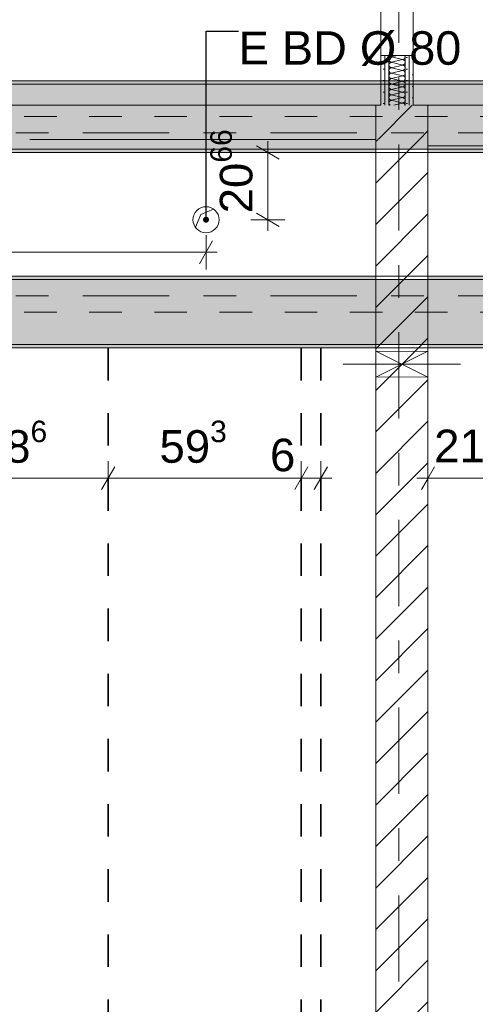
# Model space of a CAD drawing. Header units: metres. Extents: x -3.6 to 84.5, y -11 to 16.8.
# Tile 53 of 225: x 13.8 to 15.2, y 3.2 to 6.2. Entities that reach past the tile are written whole.
import ezdxf

# ---------------------------------------------------------------- set-up
doc = ezdxf.new("R2010")
doc.units = ezdxf.units.M
doc.header["$MEASUREMENT"] = 0
for name, pattern in [('Achse', [0.2, 0.1, -0.05, 0, -0.05]), ('Strichlinie doppelt', [0.546806, 0.264583, -0.105833, 0.070556, -0.105833]), ('Wipeout_Contour', [1, 0, -1])]:
    doc.linetypes.add(name, pattern=pattern)
for name, color, linetype in [('155 - Bemaßung_ Beschriftung.Ausbau - Deckenelemente', 7, 'Continuous'), ('451 - Universal.Achsen Raster', 7, 'Continuous'), ('605 - Struktur.Wand Innen', 7, 'Continuous'), ('608 - Struktur.Träger', 7, 'Continuous'), ('Abbruch_155 - Bemaßung_ Beschriftung.Ausbau - Deckenelemente', 7, 'Continuous'), ('Abbruch_605 - Struktur.Wand Innen', 7, 'Continuous'), ('Neubau_155 - Bemaßung_ Beschriftung.Ausbau - Deckenelemente', 7, 'Continuous'), ('Neubau_605 - Struktur.Wand Innen', 7, 'Continuous')]:
    doc.layers.add(name, color=color, linetype=linetype)
doc.styles.add('ERSTELLTER_STIL_2', font='txt')
doc.linetypes.add('Abbruch 1', pattern='A,0,[1,2022.0244.A_L5A-PL04.08_iB_Deckenelemente 1.OG1.Shx,S=0.001984,R=0,X=0,Y=0],-0.25,0', length=0.25)
doc.dimstyles.new('ERSTELLTER_STIL__1', dxfattribs={"dimtxt": 0.1, "dimasz": 0.0532, "dimexe": 0.18, "dimexo": 0.0625, "dimgap": 0, "dimtad": 1, "dimtih": 1, "dimtoh": 1, "dimzin": 0, "dimdsep": 46, "dimtxsty": 'ERSTELLTER_STIL_2', "dimblk": 'ARROWHEAD_2', "dimblk1": 'ARROWHEAD_2', "dimblk2": 'ARROWHEAD_2', "dimcen": 0.09, "dimse1": 1, "dimse2": 1, "dimclrd": 7, "dimclre": 7, "dimclrt": 7, "dimazin": 0, "dimtfac": 1, "dimtdec": 4, "dimtmove": 0, "dimatfit": 3, "dimfxl": 1, "dimtolj": 1, "dimtzin": 0, "dimarcsym": 0})
doc.dimstyles.new('ERSTELLTER_STIL__2', dxfattribs={"dimtxt": 0.1, "dimasz": 0.0532, "dimexe": 0.18, "dimexo": 0.0625, "dimgap": 0, "dimtad": 1, "dimtih": 1, "dimtoh": 1, "dimzin": 0, "dimdsep": 46, "dimtxsty": 'ERSTELLTER_STIL_2', "dimblk": 'ARROWHEAD_2', "dimblk1": 'ARROWHEAD_2', "dimblk2": 'ARROWHEAD_2', "dimcen": 0.09, "dimse1": 1, "dimse2": 1, "dimclrd": 7, "dimclre": 7, "dimclrt": 7, "dimazin": 0, "dimtfac": 1, "dimtdec": 4, "dimtmove": 2, "dimatfit": 3, "dimfxl": 1, "dimtolj": 1, "dimtzin": 0, "dimarcsym": 0})
doc.dimstyles.new('ERSTELLTER_STIL__3', dxfattribs={"dimtxt": 0.1, "dimasz": 0.0532, "dimexe": 0.18, "dimexo": 0.0625, "dimgap": 0, "dimtad": 1, "dimtih": 1, "dimtoh": 1, "dimzin": 0, "dimdsep": 46, "dimtxsty": 'ERSTELLTER_STIL_2', "dimblk": 'ARROWHEAD_2', "dimblk1": 'ARROWHEAD_2', "dimblk2": 'ARROWHEAD_2', "dimcen": 0.09, "dimse1": 1, "dimse2": 1, "dimclrd": 256, "dimclre": 256, "dimclrt": 256, "dimazin": 0, "dimtfac": 1, "dimtdec": 4, "dimtmove": 0, "dimatfit": 3, "dimfxl": 1, "dimtolj": 1, "dimtzin": 0, "dimarcsym": 0})
doc.dimstyles.new('ERSTELLTER_STIL__6', dxfattribs={"dimtxt": 0.1, "dimasz": 0.0532, "dimexe": 0.18, "dimexo": 0.0625, "dimgap": 0, "dimtad": 1, "dimzin": 0, "dimdsep": 46, "dimtxsty": 'ERSTELLTER_STIL_2', "dimblk": 'ARROWHEAD_2', "dimblk1": 'ARROWHEAD_2', "dimblk2": 'ARROWHEAD_2', "dimcen": 0.09, "dimse1": 1, "dimse2": 1, "dimclrd": 256, "dimclre": 256, "dimclrt": 256, "dimazin": 0, "dimtfac": 1, "dimtdec": 4, "dimtmove": 2, "dimatfit": 3, "dimfxl": 1, "dimtolj": 1, "dimtzin": 0, "dimarcsym": 0})
doc.dimstyles.new('ERSTELLTER_STIL__7', dxfattribs={"dimtxt": 0.18, "dimasz": 0.03648, "dimexe": 0.18, "dimexo": 0.0625, "dimgap": 0, "dimtad": 0, "dimtih": 1, "dimtoh": 1, "dimdec": 4, "dimzin": 0, "dimdsep": 46, "dimcen": 0.09, "dimadec": 0, "dimazin": 0, "dimtfac": 1, "dimtdec": 4, "dimtmove": 0, "dimatfit": 3, "dimldrblk": 'ARROWHEAD_11', "dimfxl": 1, "dimtolj": 1, "dimtzin": 0, "dimarcsym": 0})
pattern_1 = [(45, (0, 0), (-0.0636396, 0.0636396), [])]
pattern_2 = [(45, (0, 0), (-0.01767767, 0.01767767), [0, -0.025])]
pattern_3 = [(45, (0, 0), (-0.08485281, 0.08485281), []), (45, (-0.04243, 0.04243), (-0.08485281, 0.08485281), [0.09, -0.03])]

# ---------------------------------------------------------------- blocks, each defined once
blk = doc.blocks.new('*X5')
at = {"layer": '605 - Struktur.Wand Innen', "color": 7, "linetype": 'Continuous', "lineweight": 5}
for p, q in [((14.9001, 6.0766), (14.9, 6.075)), ((14.9, 6.075), (14.9001, 6.0734)), ((14.9006, 6.0782), (14.9001, 6.0766)), ((14.9014, 6.0796), (14.9006, 6.0782)), ((14.9011, 6.0875), (14.9014, 6.087)), ((14.9014, 6.087), (14.9024, 6.0858)), ((14.9024, 6.0809), (14.9014, 6.0796)), ((14.9024, 6.0858), (14.9037, 6.0847)), ((14.9037, 6.0819), (14.9024, 6.0809)), ((14.9037, 6.0847), (14.9051, 6.084)), ((14.9051, 6.0827), (14.9037, 6.0819)), ((14.9051, 6.084), (14.9067, 6.0835)), ((14.9067, 6.0832), (14.9051, 6.0827)), ((14.9067, 6.0835), (14.9083, 6.0833)), ((14.9083, 6.0833), (14.9067, 6.0832)), ((14.9083, 6.0833), (14.9249, 6.0875)), ((14.9083, 6.0833), (14.9416, 6.075)), ((14.9083, 6.0667), (14.9416, 6.075)), ((14.9416, 6.075), (14.9433, 6.0752)), ((14.9433, 6.0748), (14.9416, 6.075)), ((14.9433, 6.0752), (14.9448, 6.0756)), ((14.9448, 6.0744), (14.9433, 6.0748)), ((14.9448, 6.0756), (14.9463, 6.0764)), ((14.9463, 6.0764), (14.9475, 6.0774)), ((14.9475, 6.0774), (14.9486, 6.0787)), ((14.9486, 6.0787), (14.9493, 6.0801)), ((14.9493, 6.0865), (14.9488, 6.0875)), ((14.9498, 6.085), (14.9493, 6.0865)), ((14.9493, 6.0801), (14.9498, 6.0817)), ((14.95, 6.0833), (14.9498, 6.085)), ((14.9498, 6.0817), (14.95, 6.0833)), ((14.9001, 6.06), (14.9, 6.0583)), ((14.9, 6.0583), (14.9001, 6.0567)), ((14.9001, 6.0734), (14.9006, 6.0718)), ((14.9006, 6.0615), (14.9001, 6.06)), ((14.9001, 6.0567), (14.9006, 6.0551)), ((14.9006, 6.0449), (14.9001, 6.0433)), ((14.9006, 6.0718), (14.9014, 6.0704)), ((14.9014, 6.063), (14.9006, 6.0615)), ((14.9006, 6.0551), (14.9014, 6.0537)), ((14.9014, 6.0463), (14.9006, 6.0449)), ((14.9014, 6.0704), (14.9024, 6.0691)), ((14.9024, 6.0642), (14.9014, 6.063)), ((14.9014, 6.0537), (14.9024, 6.0524)), ((14.9024, 6.0476), (14.9014, 6.0463)), ((14.9024, 6.0691), (14.9037, 6.0681)), ((14.9037, 6.0653), (14.9024, 6.0642)), ((14.9024, 6.0524), (14.9037, 6.0514)), ((14.9037, 6.0486), (14.9024, 6.0476)), ((14.9037, 6.0681), (14.9051, 6.0673)), ((14.9051, 6.066), (14.9037, 6.0653)), ((14.9037, 6.0514), (14.9051, 6.0506)), ((14.9051, 6.0494), (14.9037, 6.0486)), ((14.9051, 6.0673), (14.9067, 6.0668)), ((14.9067, 6.0665), (14.9051, 6.066)), ((14.9051, 6.0506), (14.9067, 6.0502)), ((14.9067, 6.0498), (14.9051, 6.0494)), ((14.9067, 6.0668), (14.9083, 6.0667)), ((14.9083, 6.0667), (14.9067, 6.0665)), ((14.9067, 6.0502), (14.9083, 6.05)), ((14.9083, 6.05), (14.9067, 6.0498)), ((14.9083, 6.0667), (14.9416, 6.0583)), ((14.9083, 6.05), (14.9416, 6.0583)), ((14.9083, 6.05), (14.9416, 6.0417)), ((14.9416, 6.0583), (14.9433, 6.0585)), ((14.9433, 6.0582), (14.9416, 6.0583)), ((14.9433, 6.0585), (14.9448, 6.059)), ((14.9448, 6.0577), (14.9433, 6.0582)), ((14.9463, 6.0736), (14.9448, 6.0744)), ((14.9448, 6.059), (14.9463, 6.0597)), ((14.9463, 6.0569), (14.9448, 6.0577)), ((14.9475, 6.0726), (14.9463, 6.0736)), ((14.9463, 6.0597), (14.9475, 6.0608)), ((14.9475, 6.0559), (14.9463, 6.0569)), ((14.9486, 6.0713), (14.9475, 6.0726)), ((14.9475, 6.0608), (14.9486, 6.062)), ((14.9486, 6.0546), (14.9475, 6.0559)), ((14.9475, 6.0441), (14.9486, 6.0454)), ((14.9493, 6.0699), (14.9486, 6.0713)), ((14.9486, 6.062), (14.9493, 6.0635)), ((14.9493, 6.0532), (14.9486, 6.0546)), ((14.9486, 6.0454), (14.9493, 6.0468)), ((14.9498, 6.0683), (14.9493, 6.0699)), ((14.9493, 6.0635), (14.9498, 6.065)), ((14.9498, 6.0516), (14.9493, 6.0532)), ((14.9493, 6.0468), (14.9498, 6.0484)), ((14.95, 6.0667), (14.9498, 6.0683)), ((14.9498, 6.065), (14.95, 6.0667)), ((14.95, 6.05), (14.9498, 6.0516)), ((14.9498, 6.0484), (14.95, 6.05)), ((14.9001, 6.0433), (14.9, 6.0417)), ((14.9, 6.0417), (14.9001, 6.04)), ((14.9001, 6.0266), (14.9, 6.025)), ((14.9, 6.025), (14.9001, 6.0234)), ((14.9001, 6.04), (14.9006, 6.0385)), ((14.9006, 6.0282), (14.9001, 6.0266)), ((14.9001, 6.0234), (14.9006, 6.0218)), ((14.9006, 6.0385), (14.9014, 6.037)), ((14.9014, 6.0296), (14.9006, 6.0282)), ((14.9006, 6.0218), (14.9014, 6.0204)), ((14.9014, 6.037), (14.9024, 6.0358)), ((14.9024, 6.0309), (14.9014, 6.0296)), ((14.9014, 6.0204), (14.9024, 6.0191)), ((14.9024, 6.0142), (14.9014, 6.013)), ((14.9024, 6.0358), (14.9037, 6.0347)), ((14.9037, 6.0319), (14.9024, 6.0309)), ((14.9024, 6.0191), (14.9037, 6.0181)), ((14.9037, 6.0153), (14.9024, 6.0142)), ((14.9037, 6.0347), (14.9051, 6.034)), ((14.9051, 6.0327), (14.9037, 6.0319)), ((14.9037, 6.0181), (14.9051, 6.0173)), ((14.9051, 6.016), (14.9037, 6.0153)), ((14.9051, 6.034), (14.9067, 6.0335)), ((14.9067, 6.0332), (14.9051, 6.0327)), ((14.9051, 6.0173), (14.9067, 6.0168)), ((14.9067, 6.0165), (14.9051, 6.016)), ((14.9067, 6.0335), (14.9083, 6.0333)), ((14.9083, 6.0333), (14.9067, 6.0332)), ((14.9067, 6.0168), (14.9083, 6.0167)), ((14.9083, 6.0167), (14.9067, 6.0165)), ((14.9083, 6.0333), (14.9416, 6.0417)), ((14.9083, 6.0333), (14.9416, 6.025)), ((14.9083, 6.0167), (14.9416, 6.025)), ((14.9083, 6.0167), (14.9416, 6.0083)), ((14.9416, 6.0417), (14.9433, 6.0418)), ((14.9433, 6.0415), (14.9416, 6.0417)), ((14.9416, 6.025), (14.9433, 6.0252)), ((14.9433, 6.0248), (14.9416, 6.025)), ((14.9433, 6.0418), (14.9448, 6.0423)), ((14.9448, 6.041), (14.9433, 6.0415)), ((14.9433, 6.0252), (14.9448, 6.0256)), ((14.9448, 6.0244), (14.9433, 6.0248)), ((14.9448, 6.0423), (14.9463, 6.0431)), ((14.9463, 6.0403), (14.9448, 6.041)), ((14.9448, 6.0256), (14.9463, 6.0264)), ((14.9463, 6.0236), (14.9448, 6.0244)), ((14.9463, 6.0431), (14.9475, 6.0441)), ((14.9475, 6.0392), (14.9463, 6.0403)), ((14.9463, 6.0264), (14.9475, 6.0274)), ((14.9475, 6.0226), (14.9463, 6.0236)), ((14.9486, 6.038), (14.9475, 6.0392)), ((14.9475, 6.0274), (14.9486, 6.0287)), ((14.9486, 6.0213), (14.9475, 6.0226)), ((14.9493, 6.0365), (14.9486, 6.038)), ((14.9486, 6.0287), (14.9493, 6.0301)), ((14.9493, 6.0199), (14.9486, 6.0213)), ((14.9498, 6.035), (14.9493, 6.0365)), ((14.9493, 6.0301), (14.9498, 6.0317)), ((14.9498, 6.0183), (14.9493, 6.0199)), ((14.9493, 6.0135), (14.9498, 6.015)), ((14.95, 6.0333), (14.9498, 6.035)), ((14.9498, 6.0317), (14.95, 6.0333)), ((14.95, 6.0167), (14.9498, 6.0183)), ((14.9498, 6.015), (14.95, 6.0167)), ((14.9001, 6.01), (14.9, 6.0083)), ((14.9, 6.0083), (14.9001, 6.0067)), ((14.9001, 5.9933), (14.9, 5.9917)), ((14.9, 5.9917), (14.9001, 5.99)), ((14.9006, 6.0115), (14.9001, 6.01)), ((14.9001, 6.0067), (14.9006, 6.0051)), ((14.9006, 5.9949), (14.9001, 5.9933)), ((14.9001, 5.99), (14.9006, 5.9885)), ((14.9014, 6.013), (14.9006, 6.0115)), ((14.9006, 6.0051), (14.9014, 6.0037)), ((14.9014, 5.9963), (14.9006, 5.9949)), ((14.9006, 5.9885), (14.9014, 5.987)), ((14.9014, 6.0037), (14.9024, 6.0024)), ((14.9024, 5.9976), (14.9014, 5.9963)), ((14.9014, 5.987), (14.9024, 5.9858)), ((14.9024, 6.0024), (14.9037, 6.0014)), ((14.9037, 5.9986), (14.9024, 5.9976)), ((14.9024, 5.9858), (14.9037, 5.9847)), ((14.9037, 6.0014), (14.9051, 6.0006)), ((14.9051, 5.9994), (14.9037, 5.9986)), ((14.9037, 5.9847), (14.9051, 5.984)), ((14.9051, 6.0006), (14.9067, 6.0002)), ((14.9067, 5.9998), (14.9051, 5.9994)), ((14.9051, 5.984), (14.9067, 5.9835)), ((14.9067, 6.0002), (14.9083, 6)), ((14.9083, 6), (14.9067, 5.9998)), ((14.9083, 6), (14.9416, 6.0083)), ((14.9083, 6), (14.9416, 5.9917)), ((14.9083, 5.9833), (14.9416, 5.9917)), ((14.9416, 6.0083), (14.9433, 6.0085)), ((14.9433, 6.0082), (14.9416, 6.0083)), ((14.9416, 5.9917), (14.9433, 5.9918)), ((14.9433, 5.9915), (14.9416, 5.9917)), ((14.9433, 6.0085), (14.9448, 6.009)), ((14.9448, 6.0077), (14.9433, 6.0082)), ((14.9433, 5.9918), (14.9448, 5.9923)), ((14.9448, 5.991), (14.9433, 5.9915)), ((14.9448, 6.009), (14.9463, 6.0097)), ((14.9463, 6.0069), (14.9448, 6.0077)), ((14.9448, 5.9923), (14.9463, 5.9931)), ((14.9463, 5.9903), (14.9448, 5.991)), ((14.9463, 6.0097), (14.9475, 6.0108)), ((14.9475, 6.0059), (14.9463, 6.0069)), ((14.9463, 5.9931), (14.9475, 5.9941)), ((14.9475, 5.9892), (14.9463, 5.9903)), ((14.9475, 6.0108), (14.9486, 6.012)), ((14.9486, 6.0046), (14.9475, 6.0059)), ((14.9475, 5.9941), (14.9486, 5.9954)), ((14.9486, 5.988), (14.9475, 5.9892)), ((14.9486, 6.012), (14.9493, 6.0135)), ((14.9493, 6.0032), (14.9486, 6.0046)), ((14.9486, 5.9954), (14.9493, 5.9968)), ((14.9493, 5.9865), (14.9486, 5.988)), ((14.9498, 6.0016), (14.9493, 6.0032)), ((14.9493, 5.9968), (14.9498, 5.9984)), ((14.9498, 5.985), (14.9493, 5.9865)), ((14.95, 6), (14.9498, 6.0016)), ((14.9498, 5.9984), (14.95, 6)), ((14.95, 5.9833), (14.9498, 5.985)), ((14.9001, 5.9766), (14.9, 5.975)), ((14.9, 5.975), (14.9001, 5.9734)), ((14.9001, 5.96), (14.9, 5.9583)), ((14.9, 5.9583), (14.9001, 5.9567)), ((14.9006, 5.9782), (14.9001, 5.9766)), ((14.9001, 5.9734), (14.9006, 5.9718)), ((14.9006, 5.9615), (14.9001, 5.96)), ((14.9001, 5.9567), (14.9006, 5.9551)), ((14.9014, 5.9796), (14.9006, 5.9782)), ((14.9006, 5.9718), (14.9014, 5.9704)), ((14.9014, 5.963), (14.9006, 5.9615)), ((14.9006, 5.9551), (14.9014, 5.9537)), ((14.9024, 5.9809), (14.9014, 5.9796)), ((14.9014, 5.9704), (14.9024, 5.9691)), ((14.9024, 5.9642), (14.9014, 5.963)), ((14.9014, 5.9537), (14.9024, 5.9524)), ((14.9037, 5.9819), (14.9024, 5.9809)), ((14.9024, 5.9691), (14.9037, 5.9681)), ((14.9037, 5.9653), (14.9024, 5.9642)), ((14.9051, 5.9827), (14.9037, 5.9819)), ((14.9037, 5.9681), (14.9051, 5.9673)), ((14.9051, 5.966), (14.9037, 5.9653)), ((14.9067, 5.9832), (14.9051, 5.9827)), ((14.9051, 5.9673), (14.9067, 5.9668)), ((14.9067, 5.9665), (14.9051, 5.966)), ((14.9067, 5.9835), (14.9083, 5.9833)), ((14.9083, 5.9833), (14.9067, 5.9832)), ((14.9067, 5.9668), (14.9083, 5.9667)), ((14.9083, 5.9667), (14.9067, 5.9665)), ((14.9083, 5.9833), (14.9416, 5.975)), ((14.9083, 5.9667), (14.9416, 5.975)), ((14.9083, 5.9667), (14.9416, 5.9583)), ((14.9083, 5.95), (14.9416, 5.9583)), ((14.9416, 5.975), (14.9433, 5.9752)), ((14.9433, 5.9748), (14.9416, 5.975)), ((14.9416, 5.9583), (14.9433, 5.9585)), ((14.9433, 5.9582), (14.9416, 5.9583)), ((14.9433, 5.9752), (14.9448, 5.9756)), ((14.9448, 5.9744), (14.9433, 5.9748)), ((14.9433, 5.9585), (14.9448, 5.959)), ((14.9448, 5.9577), (14.9433, 5.9582)), ((14.9448, 5.9756), (14.9463, 5.9764)), ((14.9463, 5.9736), (14.9448, 5.9744)), ((14.9448, 5.959), (14.9463, 5.9597)), ((14.9463, 5.9569), (14.9448, 5.9577)), ((14.9463, 5.9764), (14.9475, 5.9774)), ((14.9475, 5.9726), (14.9463, 5.9736)), ((14.9463, 5.9597), (14.9475, 5.9608)), ((14.9475, 5.9559), (14.9463, 5.9569)), ((14.9475, 5.9774), (14.9486, 5.9787)), ((14.9486, 5.9713), (14.9475, 5.9726)), ((14.9475, 5.9608), (14.9486, 5.962)), ((14.9486, 5.9546), (14.9475, 5.9559)), ((14.9486, 5.9787), (14.9493, 5.9801)), ((14.9493, 5.9699), (14.9486, 5.9713)), ((14.9486, 5.962), (14.9493, 5.9635)), ((14.9493, 5.9532), (14.9486, 5.9546)), ((14.9493, 5.9801), (14.9498, 5.9817)), ((14.9498, 5.9683), (14.9493, 5.9699)), ((14.9493, 5.9635), (14.9498, 5.965)), ((14.9498, 5.9817), (14.95, 5.9833)), ((14.95, 5.9667), (14.9498, 5.9683)), ((14.9498, 5.965), (14.95, 5.9667)), ((14.9001, 5.9433), (14.9, 5.9417)), ((14.9, 5.9417), (14.9001, 5.94)), ((14.9006, 5.9449), (14.9001, 5.9433)), ((14.9001, 5.94), (14.9006, 5.9385)), ((14.9014, 5.9463), (14.9006, 5.9449)), ((14.9006, 5.9385), (14.9014, 5.937)), ((14.9024, 5.9476), (14.9014, 5.9463)), ((14.9014, 5.937), (14.9024, 5.9358)), ((14.9024, 5.9524), (14.9037, 5.9514)), ((14.9037, 5.9486), (14.9024, 5.9476)), ((14.9024, 5.9358), (14.9034, 5.935)), ((14.9037, 5.9514), (14.9051, 5.9506)), ((14.9051, 5.9494), (14.9037, 5.9486)), ((14.9051, 5.9506), (14.9067, 5.9502)), ((14.9067, 5.9498), (14.9051, 5.9494)), ((14.9067, 5.9502), (14.9083, 5.95)), ((14.9083, 5.95), (14.9067, 5.9498)), ((14.9083, 5.95), (14.9416, 5.9417)), ((14.915, 5.935), (14.9416, 5.9417)), ((14.9416, 5.9417), (14.9433, 5.9418)), ((14.9433, 5.9415), (14.9416, 5.9417)), ((14.9433, 5.9418), (14.9448, 5.9423)), ((14.9448, 5.941), (14.9433, 5.9415)), ((14.9448, 5.9423), (14.9463, 5.9431)), ((14.9463, 5.9403), (14.9448, 5.941)), ((14.9463, 5.9431), (14.9475, 5.9441)), ((14.9475, 5.9392), (14.9463, 5.9403)), ((14.9475, 5.9441), (14.9486, 5.9454)), ((14.9486, 5.938), (14.9475, 5.9392)), ((14.9486, 5.9454), (14.9493, 5.9468)), ((14.9493, 5.9365), (14.9486, 5.938)), ((14.9498, 5.9516), (14.9493, 5.9532)), ((14.9493, 5.9468), (14.9498, 5.9484)), ((14.9498, 5.935), (14.9493, 5.9365)), ((14.95, 5.95), (14.9498, 5.9516)), ((14.9498, 5.9484), (14.95, 5.95))]:
    blk.add_line(p, q, dxfattribs=at)
blk = doc.blocks.new('*D164')
at = {"layer": '155 - Bemaßung_ Beschriftung.Ausbau - Deckenelemente', "color": 7, "linetype": 'Continuous', "lineweight": 5}
for p, q in [((13.452, 4.7375), (13.452, 4.8425)), ((14.038, 4.7375), (14.038, 4.8425)), ((13.4722, 4.825), (13.4318, 4.755)), ((14.0582, 4.825), (14.0178, 4.755)), ((13.452, 4.79), (14.038, 4.79))]:
    blk.add_line(p, q, dxfattribs=at)
at = {"layer": '155 - Bemaßung_ Beschriftung.Ausbau - Deckenelemente', "color": 7, "lineweight": 5, "insert": (13.6441, 4.8083), "char_height": 0.1, "attachment_point": 7, "style": 'ERSTELLTER_STIL_2'}
blk.add_mtext('\\A1;{\\pql;\\fArial|b0|i0|c0|p38;58\\fArial|b0|i0|c0|p38;\\A1{\\H.66x;\\S6^  ;}}', dxfattribs=at)
blk = doc.blocks.new('ARROWHEAD_2')
at = {"color": 0, "linetype": 'Continuous', "lineweight": 0}
for p, q in [((-0.378, -0.655), (0.378, 0.655)), ((0, 0), (-1, 0))]:
    blk.add_line(p, q, dxfattribs=at)
blk = doc.blocks.new('*D165')
at = {"layer": '155 - Bemaßung_ Beschriftung.Ausbau - Deckenelemente', "color": 7, "linetype": 'Continuous', "lineweight": 5}
for p, q in [((14.038, 4.7375), (14.038, 4.8425)), ((14.631, 4.7375), (14.631, 4.8425)), ((14.0582, 4.825), (14.0178, 4.755)), ((14.6512, 4.825), (14.6108, 4.755)), ((14.038, 4.79), (14.631, 4.79))]:
    blk.add_line(p, q, dxfattribs=at)
at = {"layer": '155 - Bemaßung_ Beschriftung.Ausbau - Deckenelemente', "color": 7, "lineweight": 5, "char_height": 0.1, "attachment_point": 7, "style": 'ERSTELLTER_STIL_2'}
for s, insert in [('\\A1;{\\pql;\\fArial|b0|i0|c0|p38;59\\fArial|b0|i0|c0|p38;\\A1{\\H.66x;\\S3^  ;}}', (14.1956, 4.8083)), ('\\A1;{\\pql;\\fArial|b0|i0|c0|p38;6}', (14.5349, 4.81))]:
    blk.add_mtext(s, dxfattribs=dict(at, insert=insert))
blk = doc.blocks.new('*D166')
at = {"layer": '155 - Bemaßung_ Beschriftung.Ausbau - Deckenelemente', "color": 7, "linetype": 'Continuous', "lineweight": 5}
for p, q in [((14.631, 4.7375), (14.631, 4.8425)), ((14.691, 4.7375), (14.691, 4.8425)), ((14.6512, 4.825), (14.6108, 4.755)), ((14.6708, 4.755), (14.7112, 4.825)), ((14.631, 4.79), (14.691, 4.79)), ((14.691, 4.79), (14.7252, 4.79))]:
    blk.add_line(p, q, dxfattribs=at)
blk = doc.blocks.new('*D239')
at = {"layer": '155 - Bemaßung_ Beschriftung.Ausbau - Deckenelemente', "color": 7, "linetype": 'Continuous', "lineweight": 5}
for p, q in [((15.02, 4.7375), (15.02, 4.8425)), ((15.231, 4.7375), (15.231, 4.8425)), ((15.0402, 4.825), (14.9998, 4.755)), ((15.2512, 4.825), (15.2108, 4.755)), ((14.9857, 4.79), (15.02, 4.79)), ((15.02, 4.79), (15.231, 4.79))]:
    blk.add_line(p, q, dxfattribs=at)
at = {"layer": '155 - Bemaßung_ Beschriftung.Ausbau - Deckenelemente', "color": 7, "lineweight": 5, "insert": (15.039, 4.81), "char_height": 0.1, "attachment_point": 7, "style": 'ERSTELLTER_STIL_2'}
blk.add_mtext('\\A1;{\\pql;\\fArial|b0|i0|c0|p38;21\\fArial|b0|i0|c0|p38;\\A1{\\H.66x;\\S1^  ;}}', dxfattribs=at)
blk = doc.blocks.new('*D322')
at = {"layer": '155 - Bemaßung_ Beschriftung.Ausbau - Deckenelemente', "color": 160, "linetype": 'Continuous', "lineweight": 5, "true_color": 0x3232ff}
for p, q in [((14.5634, 5.7698), (14.4934, 5.8102)), ((14.5284, 5.79), (14.5284, 5.8242)), ((14.5809, 5.79), (14.4759, 5.79)), ((14.5284, 5.5834), (14.5284, 5.79)), ((14.4934, 5.6036), (14.5634, 5.5631)), ((14.5809, 5.5834), (14.4759, 5.5834)), ((14.5284, 5.5491), (14.5284, 5.5834))]:
    blk.add_line(p, q, dxfattribs=at)
at = {"layer": '155 - Bemaßung_ Beschriftung.Ausbau - Deckenelemente', "color": 160, "lineweight": 5, "true_color": 0x3232ff, "insert": (14.5101, 5.6031), "char_height": 0.1, "attachment_point": 7, "rotation": 90, "style": 'ERSTELLTER_STIL_2'}
blk.add_mtext('\\A1;{\\pql;\\fArial|b0|i0|c0|p38;20\\fArial|b0|i0|c0|p38;\\A1{\\H.66x;\\S66^  ;}}', dxfattribs=at)
blk = doc.blocks.new('*D323')
at = {"layer": '155 - Bemaßung_ Beschriftung.Ausbau - Deckenelemente', "color": 160, "linetype": 'Continuous', "lineweight": 5, "true_color": 0x3232ff}
for p, q in [((11.49, 5.4309), (11.49, 5.5359)), ((14.3384, 5.4309), (14.3384, 5.5359)), ((11.5102, 5.5184), (11.4698, 5.4484)), ((14.3182, 5.4484), (14.3587, 5.5184)), ((11.4558, 5.4834), (11.49, 5.4834)), ((11.49, 5.4834), (14.3384, 5.4834)), ((14.3384, 5.4834), (14.3727, 5.4834))]:
    blk.add_line(p, q, dxfattribs=at)
at = {"layer": '155 - Bemaßung_ Beschriftung.Ausbau - Deckenelemente', "color": 160, "lineweight": 5, "true_color": 0x3232ff, "insert": (12.7311, 5.4839), "char_height": 0.1, "attachment_point": 7, "style": 'ERSTELLTER_STIL_2'}
blk.add_mtext('\\A1;{\\pql;\\fArial|b0|i0|c0|p38;2,84\\fArial|b0|i0|c0|p38;\\A1{\\H.66x;\\S85^  ;}}', dxfattribs=at)
blk = doc.blocks.new('ARROWHEAD_11')
at = {"color": 0, "linetype": 'Continuous', "lineweight": 0}
blk.add_line((0, 0), (-1, 0), dxfattribs=at)
at = {"color": 0, "linetype": 'Continuous', "lineweight": 0, "const_width": 0.25, "flags": 128}
blk.add_lwpolyline([(-0.125, 0, 1), (0.125, 0, 1)], format="xyb", close=True, dxfattribs=at)

msp = doc.modelspace()

# ---------------------------------------------------------------- hatches: boundary and pattern name
at = {"layer": '608 - Struktur.Träger', "linetype": 'Continuous', "lineweight": 0, "true_color": 0x000000}
h = msp.add_hatch(dxfattribs=at)
h.set_pattern_fill('Gips_0001', color=18, style=0, pattern_type=2)
h.set_pattern_definition(pattern_2)
h.paths.add_polyline_path([(18.37, 6.01), (11.49, 6.01), (11.49, 6), (18.37, 6)])
at = {"layer": 'Abbruch_605 - Struktur.Wand Innen', "linetype": 'Continuous', "lineweight": 0, "true_color": 0x000000}
h = msp.add_hatch(dxfattribs=at)
h.set_pattern_fill('MW_Ziegel_0001', color=18, style=0, pattern_type=2)
h.set_pattern_definition(pattern_1)
h.paths.add_polyline_path([(14.86, 5.18), (14.94, 5.14), (15.02, 5.18)])
h = msp.add_hatch(dxfattribs=at)
h.set_pattern_fill('MW_Ziegel_0001', color=18, style=0, pattern_type=2)
h.set_pattern_definition(pattern_1)
h.paths.add_polyline_path([(14.86, 5.1), (15.02, 5.1), (14.94, 5.14)])

# ---------------------------------------------------------------- linework, layer by layer
at = {"layer": '155 - Bemaßung_ Beschriftung.Ausbau - Deckenelemente', "color": 7, "linetype": 'Achse', "lineweight": 35}
for p, q in [((14.038, 5.19), (14.038, 0.71)), ((14.631, 5.19), (14.631, 0.71)), ((14.691, 5.19), (14.691, 0.71))]:
    msp.add_line(p, q, dxfattribs=at)
at = {"layer": '605 - Struktur.Wand Innen', "color": 7, "linetype": 'Continuous', "lineweight": 13}
for p, q in [((14.875, 7.9375), (14.875, 6.0875)), ((14.975, 6.0875), (14.975, 7.9375))]:
    msp.add_line(p, q, dxfattribs=at)
at = {"layer": '605 - Struktur.Wand Innen', "color": 7, "linetype": 'Continuous', "lineweight": 5}
for p, q in [((14.875, 6.0875), (14.8875, 6.0875)), ((14.8875, 6.0875), (14.9, 6.0875)), ((14.9, 6.0875), (14.95, 6.0875)), ((14.95, 6.0875), (14.9625, 6.0875)), ((14.9625, 6.0875), (14.975, 6.0875))]:
    msp.add_line(p, q, dxfattribs=at)
at = {"layer": '605 - Struktur.Wand Innen', "color": 7, "linetype": 'Continuous', "lineweight": 18}
msp.add_line((15.02, 5.83), (15.02, 5.935), dxfattribs=at)
at = {"layer": '605 - Struktur.Wand Innen', "color": 7, "linetype": 'Continuous', "lineweight": 13, "flags": 128}
for points in [[(15.02, 5.935), (14.975, 5.935)], [(15.02, 5.83), (15.02, 5.935)]]:
    msp.add_lwpolyline(points, dxfattribs=at)
at = {"layer": '608 - Struktur.Träger', "color": 7, "linetype": 'Continuous', "lineweight": 13}
for p, q in [((0.38, 6.01), (61.88, 6.01)), ((18.37, 6), (11.49, 6))]:
    msp.add_line(p, q, dxfattribs=at)
at = {"layer": '608 - Struktur.Träger', "color": 7, "linetype": 'Continuous', "lineweight": 5}
msp.add_line((18.37, 6.01), (11.49, 6.01), dxfattribs=at)
at = {"layer": 'Abbruch_155 - Bemaßung_ Beschriftung.Ausbau - Deckenelemente', "color": 7, "linetype": 'Abbruch 1', "lineweight": 18}
for start, end in [(90, 180), (0, 90), (180, 270), (270, 0)]:
    msp.add_arc((14.3384, 5.5834), 0.04, start, end, dxfattribs=at)
at = {"layer": 'Abbruch_605 - Struktur.Wand Innen', "color": 7, "linetype": 'Abbruch 1', "lineweight": 18}
for p, q in [((15.02, 5.18), (14.86, 5.18)), ((14.86, 5.1), (15.02, 5.1))]:
    msp.add_line(p, q, dxfattribs=at)
at = {"layer": 'Abbruch_605 - Struktur.Wand Innen', "color": 160, "linetype": 'Abbruch 1', "lineweight": 5, "true_color": 0x3232ff}
msp.add_line((14.76, 5.14), (15.12, 5.14), dxfattribs=at)
msp.add_line((14.76, 5.14), (15.12, 5.14), dxfattribs=at)
at = {"layer": 'Abbruch_605 - Struktur.Wand Innen', "color": 7, "linetype": 'Abbruch 1', "lineweight": 18, "flags": 128}
for points in [[(14.86, 5.18), (14.86, 5.1)], [(15.02, 5.1), (15.02, 5.18)]]:
    msp.add_lwpolyline(points, dxfattribs=at)
at = {"layer": 'Neubau_155 - Bemaßung_ Beschriftung.Ausbau - Deckenelemente', "color": 1, "linetype": 'Continuous', "lineweight": 5}
for p, q in [((14.3057, 5.5603), (14.3224, 5.5994)), ((14.3224, 5.5994), (14.3615, 5.6161))]:
    msp.add_line(p, q, dxfattribs=at)
at = {"layer": 'Neubau_605 - Struktur.Wand Innen', "color": 1, "linetype": 'Continuous', "lineweight": 9}
for p, q in [((14.86, 5.1), (15.02, 5.18)), ((14.86, 5.18), (15.02, 5.1))]:
    msp.add_line(p, q, dxfattribs=at)

# ---------------------------------------------------------------- dimensions: what is measured, and where the dimension line sits
at = {"layer": '155 - Bemaßung_ Beschriftung.Ausbau - Deckenelemente', "color": 7, "linetype": 'Continuous', "lineweight": 5}
for base, p1, p2, picture, middle in [((14.038, 4.79), (13.452, 5.19), (14.038, 5.19), '*D164', (13.8554, 4.86)), ((14.631, 4.79), (14.038, 5.19), (14.631, 5.19), '*D165', (14.4069, 4.86)), ((14.691, 4.79), (14.631, 5.19), (14.691, 5.19), '*D166', (14.573, 4.86))]:
    dim = msp.add_linear_dim(base=base, p1=p1, p2=p2, dimstyle='ERSTELLTER_STIL__1', dxfattribs=at)
    dim.commit()
    dim.dimension.update_dxf_attribs({"geometry": picture, "text_midpoint": middle, "dimtype": 160})

# ---------------------------------------------------------------- wipeouts: each hides what was drawn before it
at = {"color": 254, "linetype": 'Wipeout_Contour', "lineweight": 0, "ltscale": 61.968275}
msp.add_wipeout([(14.86, 5.935), (13.7975, 5.935), (13.7975, 5.83), (14.86, 5.83)], dxfattribs=at).dxf.layer = '605 - Struktur.Wand Innen'

# ---------------------------------------------------------------- next in the draw order: linework, layer by layer
at = {"layer": '605 - Struktur.Wand Innen', "color": 7, "linetype": 'Continuous', "lineweight": 18}
msp.add_line((14.86, 5.935), (14.86, 5.83), dxfattribs=at)
at = {"layer": '605 - Struktur.Wand Innen', "color": 7, "linetype": 'Continuous', "lineweight": 13, "flags": 128}
for points in [[(14.875, 5.935), (11.49, 5.935)], [(13.7975, 5.83), (14.86, 5.83)]]:
    msp.add_lwpolyline(points, dxfattribs=at)

# ---------------------------------------------------------------- next in the draw order: dimensions: what is measured, and where the dimension line sits
at = {"layer": '155 - Bemaßung_ Beschriftung.Ausbau - Deckenelemente', "color": 160, "linetype": 'Continuous', "lineweight": 5, "true_color": 0x3232ff}
dim = msp.add_linear_dim(base=(14.5284, 5.79), p1=(14.3384, 5.5834), p2=(11.49, 5.79), angle=90, dimstyle='ERSTELLTER_STIL__6', dxfattribs=at)
dim.commit()
dim.dimension.update_dxf_attribs({"geometry": '*D322', "text_midpoint": (14.4584, 5.8525), "dimtype": 160, "text_rotation": 90})
dim = msp.add_linear_dim(base=(14.3384, 5.4834), p1=(11.49, 5.79), p2=(14.3384, 5.5834), dimstyle='ERSTELLTER_STIL__3', dxfattribs=at)
dim.commit()
dim.dimension.update_dxf_attribs({"geometry": '*D323', "text_midpoint": (13.0342, 5.5534), "dimtype": 160})

# ---------------------------------------------------------------- next in the draw order: wipeouts: each hides what was drawn before it
at = {"color": 254, "linetype": 'Wipeout_Contour', "lineweight": 0, "ltscale": 61.464205}
msp.add_wipeout([(15.02, 5.1), (14.86, 5.1), (14.86, 0.7), (15.02, 0.7)], dxfattribs=at).dxf.layer = '605 - Struktur.Wand Innen'

# ---------------------------------------------------------------- next in the draw order: hatches: boundary and pattern name
at = {"layer": '605 - Struktur.Wand Innen', "linetype": 'Continuous', "lineweight": 0, "true_color": 0x000000}
h = msp.add_hatch(dxfattribs=at)
h.set_pattern_fill('MW_Ziegel_0001', color=18, style=0, pattern_type=2)
h.set_pattern_definition(pattern_1)
h.paths.add_polyline_path([(15.02, 5.1), (14.86, 5.1), (14.86, 0.7), (15.02, 0.7)])

# ---------------------------------------------------------------- next in the draw order: linework, layer by layer
at = {"layer": '605 - Struktur.Wand Innen', "color": 7, "linetype": 'Continuous', "lineweight": 18, "flags": 128}
for points in [[(14.86, 5.1), (14.86, 0.7)], [(15.02, 0.7), (15.02, 5.1)]]:
    msp.add_lwpolyline(points, dxfattribs=at)

# ---------------------------------------------------------------- next in the draw order: wipeouts: each hides what was drawn before it
at = {"color": 254, "linetype": 'Wipeout_Contour', "lineweight": 0, "ltscale": 64.251363}
msp.add_wipeout([(14.86, 5.935), (14.86, 5.83), (15.02, 5.83), (15.02, 5.935)], dxfattribs=at).dxf.layer = '605 - Struktur.Wand Innen'

# ---------------------------------------------------------------- next in the draw order: hatches: boundary and pattern name
at = {"layer": '605 - Struktur.Wand Innen', "linetype": 'Continuous', "lineweight": 0, "true_color": 0x000000}
h = msp.add_hatch(dxfattribs=at)
h.set_pattern_fill('Gips_0001', color=18, style=0, pattern_type=2)
h.set_pattern_definition(pattern_2)
h.paths.add_polyline_path([(14.875, 6.0875), (14.875, 5.935), (14.8875, 5.935), (14.8875, 6.0875)])
h = msp.add_hatch(dxfattribs=at)
h.set_pattern_fill('Gips_0001', color=18, style=0, pattern_type=2)
h.set_pattern_definition(pattern_2)
h.paths.add_polyline_path([(14.8875, 5.935), (14.9, 5.935), (14.9, 6.0875), (14.8875, 6.0875)])
h = msp.add_hatch(dxfattribs=at)
h.set_pattern_fill('Gips_0001', color=18, style=0, pattern_type=2)
h.set_pattern_definition(pattern_2)
h.paths.add_polyline_path([(14.95, 5.935), (14.9625, 5.935), (14.9625, 6.0875), (14.95, 6.0875)])
h = msp.add_hatch(dxfattribs=at)
h.set_pattern_fill('Gips_0001', color=18, style=0, pattern_type=2)
h.set_pattern_definition(pattern_2)
h.paths.add_polyline_path([(14.9625, 6.0875), (14.9625, 5.935), (14.975, 5.935), (14.975, 6.0875)])
h = msp.add_hatch(dxfattribs=at)
h.set_pattern_fill('MW_Ziegel_0001', color=18, style=0, pattern_type=2)
h.set_pattern_definition(pattern_1)
h.paths.add_polyline_path([(14.86, 5.935), (14.86, 5.83), (15.02, 5.83), (15.02, 5.935)])

# ---------------------------------------------------------------- next in the draw order: linework, layer by layer
at = {"layer": '605 - Struktur.Wand Innen', "color": 7, "linetype": 'Continuous', "lineweight": 5}
for p, q in [((14.8875, 6.0875), (14.8875, 5.935)), ((14.9, 6.0875), (14.9, 5.935)), ((14.95, 5.935), (14.95, 6.0875)), ((14.9625, 5.935), (14.9625, 6.0875))]:
    msp.add_line(p, q, dxfattribs=at)
at = {"layer": '605 - Struktur.Wand Innen', "color": 7, "linetype": 'Continuous', "lineweight": 13}
for p, q in [((14.875, 5.935), (14.86, 5.935)), ((15.02, 5.935), (14.975, 5.935))]:
    msp.add_line(p, q, dxfattribs=at)
at = {"layer": '605 - Struktur.Wand Innen', "color": 7, "linetype": 'Continuous', "lineweight": 5, "flags": 128}
for points in [[(14.875, 6.0875), (14.875, 5.935)], [(14.975, 5.935), (14.975, 6.0875)]]:
    msp.add_lwpolyline(points, dxfattribs=at)

# ---------------------------------------------------------------- next in the draw order: block references
at = {"layer": '605 - Struktur.Wand Innen', "color": 7, "lineweight": 18}
msp.add_blockref('*X5', (0, 0), dxfattribs=at)

# ---------------------------------------------------------------- next in the draw order: texts
at = {"layer": '155 - Bemaßung_ Beschriftung.Ausbau - Deckenelemente', "color": 1, "linetype": 'Continuous', "lineweight": 9, "insert": (14.4384, 6.1619), "char_height": 0.1, "attachment_point": 1, "style": 'ERSTELLTER_STIL_2'}
msp.add_mtext('\\A1;{\\pql;\\fArial|b0|i0|c0|p38;E\\fArial|b0|i0|c0|p38;\\H1.028354x; BD Ø \\fArial|b0|i0|c0|p38;80}', dxfattribs=at)

# ---------------------------------------------------------------- next in the draw order: wipeouts: each hides what was drawn before it
at = {"color": 254, "linetype": 'Wipeout_Contour', "lineweight": 0, "ltscale": 63.714439}
msp.add_wipeout([(15.02, 5.83), (14.86, 5.83), (14.86, 5.18), (15.02, 5.18)], dxfattribs=at).dxf.layer = '605 - Struktur.Wand Innen'

# ---------------------------------------------------------------- next in the draw order: hatches: boundary and pattern name
at = {"layer": '605 - Struktur.Wand Innen', "linetype": 'Continuous', "lineweight": 0, "true_color": 0x000000}
h = msp.add_hatch(dxfattribs=at)
h.set_pattern_fill('MW_Ziegel_0001', color=18, style=0, pattern_type=2)
h.set_pattern_definition(pattern_1)
h.paths.add_polyline_path([(15.02, 5.83), (14.86, 5.83), (14.86, 5.18), (15.02, 5.18)])
at = {"layer": '608 - Struktur.Träger', "linetype": 'Continuous', "lineweight": 0, "true_color": 0x000000}
h = msp.add_hatch(dxfattribs=at)
h.set_pattern_fill('Gips_0001', color=18, style=0, pattern_type=2)
h.set_pattern_definition(pattern_2)
h.paths.add_polyline_path([(14.86, 5.8), (11.49, 5.8), (11.49, 5.79), (14.86, 5.79)])
h = msp.add_hatch(dxfattribs=at)
h.set_pattern_fill('Gips_0001', color=18, style=0, pattern_type=2)
h.set_pattern_definition(pattern_2)
h.paths.add_polyline_path([(11.49, 5.4), (14.86, 5.4), (14.86, 5.41), (11.49, 5.41)])
h = msp.add_hatch(dxfattribs=at)
h.set_pattern_fill('Gips_0001', color=18, style=0, pattern_type=2)
h.set_pattern_definition(pattern_2)
h.paths.add_polyline_path([(15.02, 5.41), (15.02, 5.4), (18.37, 5.4), (18.37, 5.41)])
h = msp.add_hatch(dxfattribs=at)
h.set_pattern_fill('Beton__Stahlbeton_0001', color=18, style=0, pattern_type=2)
h.set_pattern_definition(pattern_3)
h.paths.add_polyline_path([(0.69, 5.4), (0.38, 5.4), (0.38, 5.2), (0.69, 5.2), (7.57, 5.2), (7.89, 5.2), (11.17, 5.2), (11.49, 5.2), (14.86, 5.2), (15.02, 5.2), (18.37, 5.2), (18.69, 5.2), (22.04, 5.2), (22.2, 5.2), (25.57, 5.2), (25.89, 5.2), (29.26, 5.2), (29.42, 5.2), (32.77, 5.2), (33.09, 5.2), (36.46, 5.2), (36.6, 5.2), (39.97, 5.2), (40.29, 5.2), (47.16, 5.2), (47.49, 5.2), (54.37, 5.2), (54.69, 5.2), (58.06, 5.2), (58.195, 5.2), (61.57, 5.2), (61.88, 5.2), (61.88, 5.4), (61.57, 5.4), (58.195, 5.4), (58.06, 5.4), (54.69, 5.4), (54.37, 5.4), (47.49, 5.4), (47.17, 5.4), (40.29, 5.4), (39.97, 5.4), (36.6, 5.4), (36.46, 5.4), (33.09, 5.4), (32.77, 5.4), (29.42, 5.4), (29.26, 5.4), (25.89, 5.4), (25.57, 5.4), (22.2, 5.4), (22.04, 5.4), (18.69, 5.4), (18.37, 5.4), (15.02, 5.4), (14.86, 5.4), (11.49, 5.4), (11.17, 5.4), (7.89, 5.4), (7.57, 5.4)])
h = msp.add_hatch(dxfattribs=at)
h.set_pattern_fill('Gips_0001', color=18, style=0, pattern_type=2)
h.set_pattern_definition(pattern_2)
h.paths.add_polyline_path([(11.49, 5.2), (11.49, 5.19), (14.86, 5.19), (14.86, 5.2)])
h = msp.add_hatch(dxfattribs=at)
h.set_pattern_fill('Gips_0001', color=18, style=0, pattern_type=2)
h.set_pattern_definition(pattern_2)
h.paths.add_polyline_path([(18.37, 5.2), (15.02, 5.2), (15.02, 5.19), (18.37, 5.19)])

# ---------------------------------------------------------------- next in the draw order: linework, layer by layer
at = {"layer": '451 - Universal.Achsen Raster', "color": 160, "linetype": 'Strichlinie doppelt', "lineweight": 9, "true_color": 0x3232ff}
for p, q in [((14.93, -10.585), (14.93, 16.355)), ((64.935, 5.35), (-3.175, 5.35))]:
    msp.add_line(p, q, dxfattribs=at)
at = {"layer": '605 - Struktur.Wand Innen', "color": 7, "linetype": 'Continuous', "lineweight": 18}
for p, q in [((14.86, 5.935), (14.86, 5.83)), ((15.02, 5.83), (15.02, 5.935))]:
    msp.add_line(p, q, dxfattribs=at)
at = {"layer": '605 - Struktur.Wand Innen', "color": 7, "linetype": 'Continuous', "lineweight": 18, "flags": 128}
for points in [[(14.86, 5.83), (14.86, 5.18)], [(15.02, 5.18), (15.02, 5.83)]]:
    msp.add_lwpolyline(points, dxfattribs=at)
at = {"layer": '608 - Struktur.Träger', "color": 7, "linetype": 'Continuous', "lineweight": 13}
for p, q in [((0.38, 5.79), (61.88, 5.79)), ((0.38, 5.41), (61.88, 5.41)), ((14.86, 5.4), (11.49, 5.4)), ((15.02, 5.4), (14.86, 5.4)), ((18.37, 5.4), (15.02, 5.4)), ((0.38, 5.19), (61.88, 5.19))]:
    msp.add_line(p, q, dxfattribs=at)
at = {"layer": '608 - Struktur.Träger', "color": 7, "linetype": 'Continuous', "lineweight": 5}
for p, q in [((14.86, 5.79), (11.49, 5.79)), ((14.86, 5.8), (14.86, 5.79)), ((18.37, 5.79), (15.02, 5.79)), ((14.86, 5.41), (11.49, 5.41)), ((14.86, 5.41), (14.86, 5.4)), ((15.02, 5.41), (15.02, 5.4)), ((18.37, 5.41), (15.02, 5.41)), ((14.86, 5.2), (14.86, 5.19)), ((15.02, 5.2), (15.02, 5.19)), ((14.86, 5.19), (11.49, 5.19)), ((18.37, 5.19), (15.02, 5.19))]:
    msp.add_line(p, q, dxfattribs=at)
at = {"layer": '608 - Struktur.Träger', "color": 7, "linetype": 'Achse', "lineweight": 9}
msp.add_line((0.38, 5.3), (61.88, 5.3), dxfattribs=at)
at = {"layer": '608 - Struktur.Träger', "color": 7, "linetype": 'Continuous', "lineweight": 13, "flags": 128}
msp.add_lwpolyline([(18.69, 5.2), (18.37, 5.2), (15.02, 5.2), (14.86, 5.2), (11.49, 5.2), (11.17, 5.2), (7.89, 5.2), (7.57, 5.2), (0.69, 5.2), (0.38, 5.2)], dxfattribs=at)

# ---------------------------------------------------------------- next in the draw order: dimensions: what is measured, and where the dimension line sits
at = {"layer": '155 - Bemaßung_ Beschriftung.Ausbau - Deckenelemente', "color": 7, "linetype": 'Continuous', "lineweight": 5}
dim = msp.add_linear_dim(base=(15.231, 4.79), p1=(15.02, 3.265), p2=(15.231, 5.19), dimstyle='ERSTELLTER_STIL__2', dxfattribs=at)
dim.commit()
dim.dimension.update_dxf_attribs({"geometry": '*D239', "text_midpoint": (15.2503, 4.86), "dimtype": 160})

# ---------------------------------------------------------------- next in the draw order: wipeouts: each hides what was drawn before it
at = {"color": 254, "linetype": 'Wipeout_Contour', "lineweight": 0, "ltscale": 70.792937}
msp.add_wipeout([(15.02, 5.81), (18.37, 5.81), (18.37, 5.935), (15.02, 5.935)], dxfattribs=at).dxf.layer = '605 - Struktur.Wand Innen'

# ---------------------------------------------------------------- next in the draw order: hatches: boundary and pattern name
at = {"layer": '608 - Struktur.Träger', "linetype": 'Continuous', "lineweight": 0, "true_color": 0x000000}
h = msp.add_hatch(dxfattribs=at)
h.set_pattern_fill('Beton__Stahlbeton_0001', color=18, style=0, pattern_type=2)
h.set_pattern_definition(pattern_3)
h.paths.add_polyline_path([(0.69, 6), (0.38, 6), (0.38, 5.8), (0.69, 5.8), (7.57, 5.8), (7.89, 5.8), (11.17, 5.8), (11.49, 5.8), (14.86, 5.8), (15.02, 5.8), (18.37, 5.8), (18.69, 5.8), (22.04, 5.8), (22.2, 5.8), (25.57, 5.8), (25.89, 5.8), (32.77, 5.8), (33.09, 5.8), (36.46, 5.8), (36.6, 5.8), (39.97, 5.8), (40.29, 5.8), (47.17, 5.8), (47.49, 5.8), (54.37, 5.8), (54.69, 5.8), (58.06, 5.8), (58.195, 5.8), (61.57, 5.8), (61.88, 5.8), (61.88, 6), (61.57, 6), (54.69, 6), (54.37, 6), (50.9225, 6), (50.8575, 6), (47.49, 6), (47.17, 6), (40.29, 6), (39.97, 6), (33.09, 6), (32.77, 6), (25.89, 6), (25.57, 6), (18.69, 6), (18.37, 6), (11.49, 6), (11.17, 6), (7.89, 6), (7.57, 6)])
h = msp.add_hatch(dxfattribs=at)
h.set_pattern_fill('Gips_0001', color=18, style=0, pattern_type=2)
h.set_pattern_definition(pattern_2)
h.paths.add_polyline_path([(18.37, 5.8), (15.02, 5.8), (15.02, 5.79), (18.37, 5.79)])

# ---------------------------------------------------------------- next in the draw order: linework, layer by layer
at = {"layer": '451 - Universal.Achsen Raster', "color": 160, "linetype": 'Strichlinie doppelt', "lineweight": 9, "true_color": 0x3232ff}
msp.add_line((64.935, 5.85), (-3.175, 5.85), dxfattribs=at)
at = {"layer": '605 - Struktur.Wand Innen', "color": 7, "linetype": 'Continuous', "lineweight": 13, "flags": 128}
for points in [[(17.77, 5.935), (15.02, 5.935)], [(15.02, 5.935), (15.02, 5.81)], [(15.02, 5.81), (17.77, 5.81)]]:
    msp.add_lwpolyline(points, dxfattribs=at)
at = {"layer": '608 - Struktur.Träger', "color": 7, "linetype": 'Achse', "lineweight": 9}
msp.add_line((0.38, 5.9), (61.88, 5.9), dxfattribs=at)
at = {"layer": '608 - Struktur.Träger', "color": 7, "linetype": 'Continuous', "lineweight": 5}
msp.add_line((15.02, 5.8), (15.02, 5.79), dxfattribs=at)
at = {"layer": '608 - Struktur.Träger', "color": 7, "linetype": 'Continuous', "lineweight": 13, "flags": 128}
msp.add_lwpolyline([(54.69, 5.8), (54.37, 5.8), (47.49, 5.8), (47.17, 5.8), (40.29, 5.8), (39.97, 5.8), (36.6, 5.8), (36.46, 5.8), (33.09, 5.8), (32.77, 5.8), (25.89, 5.8), (25.57, 5.8), (22.2, 5.8), (22.04, 5.8), (18.69, 5.8), (18.37, 5.8), (15.02, 5.8), (14.86, 5.8), (11.49, 5.8), (11.17, 5.8), (7.89, 5.8), (7.57, 5.8), (0.69, 5.8), (0.38, 5.8)], dxfattribs=at)

# ---------------------------------------------------------------- next in the draw order: leaders
at = {"layer": '155 - Bemaßung_ Beschriftung.Ausbau - Deckenelemente', "color": 1, "linetype": 'Continuous', "lineweight": 9, "annotation_type": 0, "has_hookline": 1, "hookline_direction": 0, "text_width": 0.6656}
msp.add_leader([(14.3384, 5.5834), (14.3384, 6.1619), (14.4384, 6.1619)], dimstyle='ERSTELLTER_STIL__7', dxfattribs=at)

doc.saveas('drawing.dxf')
